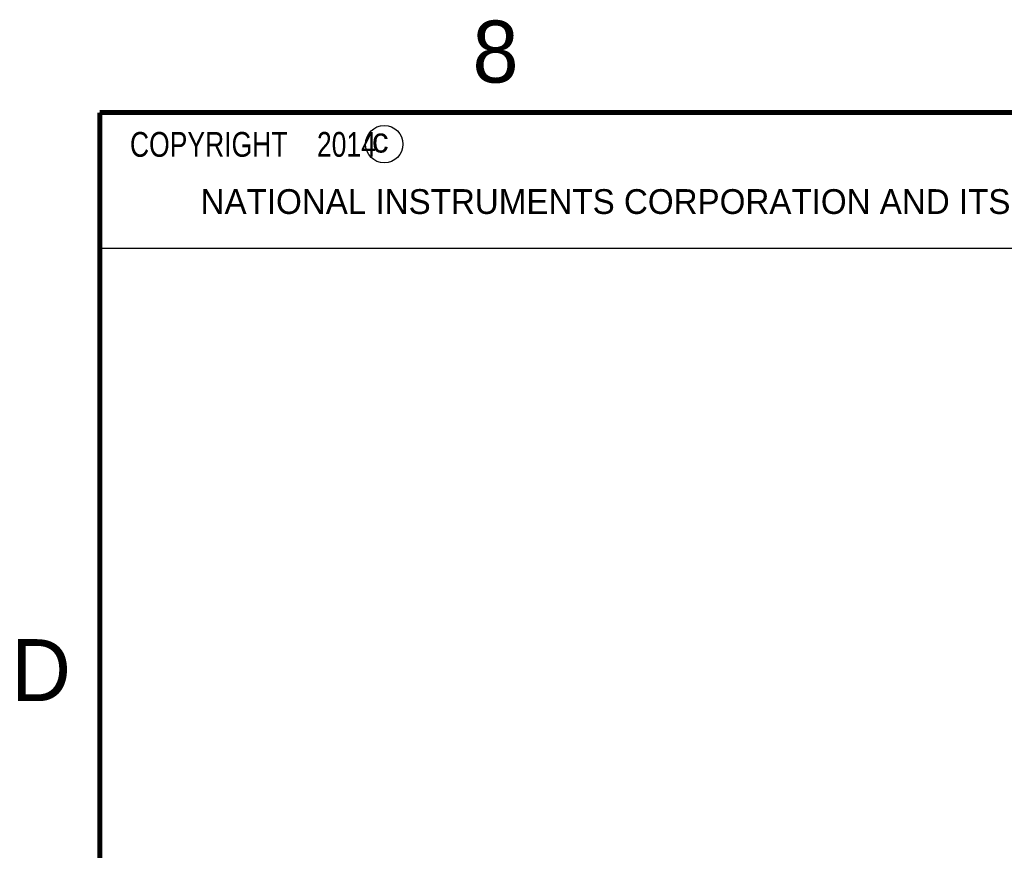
# Model space of a CAD drawing. Header units: inches. Extents: x 0 to 34, y 0 to 22.
# Tile 35 of 133: x 0.2 to 4.2, y 18.5 to 21.9. Entities that reach past the tile are written whole.
import ezdxf

# ---------------------------------------------------------------- set-up
doc = ezdxf.new("R2010")
doc.units = ezdxf.units.IN
doc.header["$LTSCALE"] = 1.87
doc.header["$MEASUREMENT"] = 0
doc.layers.get('0').update_dxf_attribs({"linetype": 'CONTINUOUS'})
doc.layers.add('DETAIL', color=7, linetype='CONTINUOUS')
doc.styles.get("Standard").update_dxf_attribs({"font": 'txt', "width": 0.8})
doc.styles.add('TEXTSTYLE_2', font='txt')

# ---------------------------------------------------------------- blocks, each defined once
blk = doc.blocks.new('*T22')
at = {"color": 2, "linetype": 'Continuous'}
for p, q in [((0, 0), (7.75, 0)), ((0, 0), (0, -0.546875)), ((7.75, 0), (7.75, -0.546875)), ((0, -0.546875), (7.75, -0.546875))]:
    blk.add_line(p, q, dxfattribs=at)
at = {"layer": 'DETAIL', "color": 2, "linetype": 'Continuous', "insert": (0.0625, -0.078125), "char_height": 0.1, "width": 3.04, "attachment_point": 1, "line_spacing_factor": 0.9}
blk.add_mtext('  COPYRIGHT    2014', dxfattribs=at)

msp = doc.modelspace()

# ---------------------------------------------------------------- linework, layer by layer
at = {"color": 7, "linetype": 'Continuous', "const_width": 0.02}
for points in [[(0.5, 21.5), (0.5, 0.5)], [(33.5, 21.5), (0.5, 21.5)]]:
    msp.add_lwpolyline(points, dxfattribs=at)
at = {"color": 2, "linetype": 'Continuous'}
msp.add_circle((1.6484, 21.3727), 0.0754, dxfattribs=at)

# ---------------------------------------------------------------- block references
msp.add_blockref('*T22', (0.5, 21.5))

# ---------------------------------------------------------------- texts
at = {"color": 2, "linetype": 'Continuous', "attachment_point": 1, "line_spacing_factor": 0.9, "style": 'TEXTSTYLE_2'}
for s, insert, char_height, width in [('8', (2.0046, 21.8713), 0.25, 0.25), ('c', (1.599, 21.4388), 0.1, 0.1), ('NATIONAL INSTRUMENTS CORPORATION AND ITS LICENSORS.  ALL RIGHTS RESERVED.', (0.9071, 21.1911), 0.1, 7.3), ('D', (0.1424, 19.375), 0.25, 0.25)]:
    msp.add_mtext(s, dxfattribs=dict(at, insert=insert, char_height=char_height, width=width))

doc.saveas('drawing.dxf')
